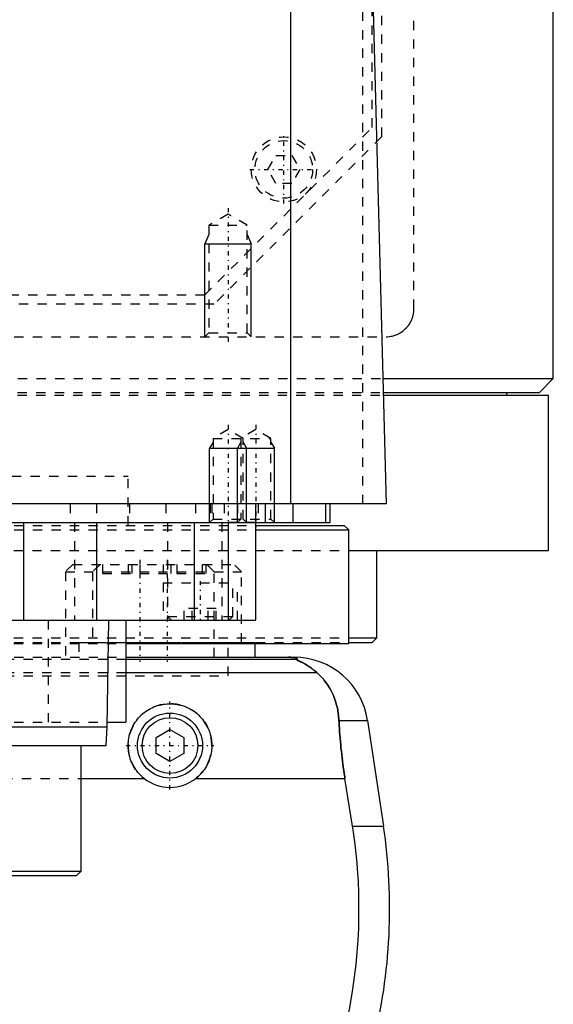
# Model space of a CAD drawing. Extents: x -90 to 90, y -97 to 327.
# Tile 5 of 10: x 23 to 80, y -37 to 69. Entities that reach past the tile are written whole.
import ezdxf

# ---------------------------------------------------------------- set-up
doc = ezdxf.new("R2010")
doc.units = 0
doc.linetypes.add('CENTER', pattern=[1.5, 0.45, -0.5, 0.05, -0.5])
doc.linetypes.add('DASHED', pattern=[2, 1, -1])
for name, color, linetype in [('AM_0', 7, 'CONTINUOUS'), ('AM_10', 7, 'CONTINUOUS'), ('AM_3', 7, 'DASHED'), ('AM_7', 7, 'CENTER')]:
    doc.layers.add(name, color=color, linetype=linetype)

msp = doc.modelspace()

# ---------------------------------------------------------------- linework, layer by layer
at = {"layer": 'AM_0', "color": 7, "linetype": 'CONTINUOUS'}
for p, q in [((80, 30), (80, 291.5)), ((51.74, 16.5), (51.74, 77.05)), ((60.5, 73.35), (62, 16.5)), ((61.61, 30), (80, 30)), ((78.5, 28.5), (80, 30)), ((61.65, 28.5), (78.5, 28.5)), ((61.66, 28.2), (79.5, 28.2)), ((75, 28.2), (75, 28.5)), ((79.5, 11.5), (79.5, 28.2)), ((62, 16.5), (-62, 16.5)), ((48, 4), (48, 16.5)), ((49, 16.5), (49, 14.5)), ((52, 14.5), (52, 16.5)), ((55.47, 16.5), (55.47, 14.5)), ((56, 14.5), (56, 16.5)), ((-56, 14.5), (56, 14.5)), ((23, 14.5), (23, 4)), ((30.85, 14.5), (30.85, 4)), ((41.36, 14.5), (41.36, 4)), ((45, 14.5), (45, 4)), ((48.01, 14.2), (57.5, 14.2)), ((58, 13.7), (57.5, 14.2)), ((48.01, 13.7), (58, 13.7)), ((58, 1.5), (58, 13.7)), ((58.06, 11.5), (79.5, 11.5)), ((61, 2.08), (61, 11.5)), ((-48, 4), (48, 4)), ((32, -7.5), (32.18, 4)), ((34, 4), (34, -7)), ((34.04, 1.5), (58, 1.5)), ((47.93, 0), (47.93, 1.5)), ((58.02, 1.58), (60.5, 1.58)), ((58.04, 2.08), (61, 2.08)), ((60.5, 1.58), (61, 2.08)), ((34, 0), (52.11, 0)), ((52.38, -0.25), (34, -0.25)), ((54.6, -1.69), (34, -1.69)), ((32.01, -7), (34, -7)), ((56.93, -6.81), (60.02, -6.81)), ((60.02, -6.81), (61.72, -18.16)), ((-32, -7.5), (32, -7.5)), ((31.9, -9.5), (32, -7.5)), ((37.25, -8.63), (38.75, -7.77)), ((38.75, -7.77), (40.25, -8.63)), ((-31.9, -9.5), (31.9, -9.5)), ((29.18, -23), (29.18, -9.5)), ((37.25, -10.37), (37.25, -8.63)), ((40.25, -8.63), (40.25, -10.37)), ((38.75, -11.23), (37.25, -10.37)), ((40.25, -10.37), (38.75, -11.23)), ((29.18, -13.03), (35.96, -13.03)), ((41.54, -13.03), (57.58, -13.03)), ((58.39, -18.16), (57.58, -13.03)), ((58.39, -18.16), (61.72, -18.16)), ((-29.18, -23), (29.18, -23)), ((28.68, -23.5), (29.18, -23)), ((-28.68, -23.5), (28.68, -23.5))]:
    msp.add_line(p, q, dxfattribs=at)
for points in [[(52.38, -0.25, 0), (52.39, -0.25, 0), (52.41, -0.23, 0), (52.43, -0.22, 0), (52.44, -0.21, 0), (52.44, -0.2, 0), (52.45, -0.19, 0), (52.45, -0.17, 0), (52.45, -0.16, 0), (52.45, -0.14, 0), (52.43, -0.13, 0), (52.42, -0.12, 0), (52.41, -0.11, 0), (52.39, -0.1, 0), (52.35, -0.08, 0), (52.3, -0.07, 0), (52.23, -0.05, 0), (52.19, -0.04, 0), (52.17, -0.04, 0), (52.16, -0.04, 0), (52.15, -0.04, 0), (52.15, -0.04, 0), (52.13, -0.04, 0), (52.11, -0.03, 0), (52.1, -0.03, 0), (52.1, -0.03, 0), (52.08, -0.03, 0), (52.06, -0.03, 0), (52.05, -0.03, 0), (52.04, -0.02, 0), (52.01, -0.02, 0), (51.99, -0.02, 0), (51.96, -0.02, 0), (51.93, -0.01, 0), (51.91, -0.01, 0), (51.89, -0.01, 0), (51.87, -0.01, 0), (51.84, -0.01, 0), (51.82, -0.01, 0), (51.82, -0.01, 0), (51.81, -0.01, 0), (51.81, -0.01, 0), (51.8, -0.01, 0), (51.8, -0.01, 0), (51.79, -0.01, 0), (51.78, -0.01, 0), (51.78, -0.01, 0), (51.77, -0.01, 0), (51.77, -0.01, 0), (51.76, -0.01, 0), (51.76, 0, 0), (51.75, 0, 0), (51.74, 0, 0), (51.73, 0, 0), (51.73, 0, 0), (51.72, 0, 0), (51.72, 0, 0), (51.71, 0, 0), (51.7, 0, 0), (51.7, 0, 0), (51.69, 0, 0), (51.68, 0, 0), (51.68, 0, 0), (51.67, 0, 0), (51.67, 0, 0), (51.66, 0, 0), (51.65, 0, 0), (51.65, 0, 0), (51.64, 0, 0), (51.63, 0, 0), (51.63, 0, 0), (51.62, 0, 0), (51.61, 0, 0), (51.6, 0, 0), (51.6, 0, 0), (51.59, 0, 0), (51.58, 0, 0), (51.57, 0, 0), (51.57, 0, 0), (51.56, 0, 0), (51.55, 0, 0), (51.54, 0, 0), (51.53, 0, 0), (51.53, 0, 0), (51.52, 0, 0), (51.52, 0, 0), (51.51, 0, 0), (51.5, 0, 0), (51.49, 0, 0)], [(54.6, -1.69, 0), (54.51, -1.61, 0), (54.32, -1.45, 0), (54.14, -1.31, 0), (54.06, -1.24, 0), (53.97, -1.17, 0), (53.8, -1.05, 0), (53.63, -0.94, 0), (53.48, -0.84, 0), (53.33, -0.75, 0), (53.18, -0.67, 0), (53.12, -0.63, 0), (53.05, -0.59, 0), (52.93, -0.53, 0), (52.81, -0.48, 0), (52.7, -0.42, 0), (52.64, -0.4, 0), (52.63, -0.39, 0), (52.61, -0.38, 0), (52.6, -0.38, 0), (52.6, -0.37, 0), (52.58, -0.37, 0), (52.57, -0.36, 0), (52.55, -0.35, 0), (52.54, -0.35, 0), (52.52, -0.34, 0), (52.52, -0.34, 0), (52.51, -0.33, 0), (52.5, -0.33, 0), (52.48, -0.32, 0), (52.48, -0.32, 0), (52.47, -0.32, 0), (52.46, -0.31, 0), (52.45, -0.31, 0), (52.44, -0.3, 0), (52.44, -0.3, 0), (52.43, -0.3, 0), (52.42, -0.29, 0), (52.41, -0.29, 0), (52.4, -0.28, 0), (52.4, -0.28, 0), (52.39, -0.28, 0), (52.39, -0.28, 0), (52.39, -0.27, 0), (52.38, -0.27, 0), (52.38, -0.27, 0), (52.38, -0.26, 0), (52.38, -0.26, 0), (52.38, -0.26, 0), (52.38, -0.26, 0), (52.38, -0.26, 0), (52.38, -0.25, 0), (52.38, -0.25, 0)], [(56.93, -6.81, 0), (56.92, -6.65, 0), (56.89, -6.32, 0), (56.85, -5.99, 0), (56.82, -5.83, 0), (56.8, -5.66, 0), (56.73, -5.34, 0), (56.65, -5.03, 0), (56.55, -4.72, 0), (56.45, -4.42, 0), (56.33, -4.12, 0), (56.27, -3.97, 0), (56.2, -3.83, 0), (56.06, -3.55, 0), (55.9, -3.27, 0), (55.73, -3, 0), (55.55, -2.74, 0), (55.36, -2.49, 0), (55.26, -2.37, 0), (55.16, -2.25, 0), (54.94, -2.02, 0), (54.72, -1.8, 0), (54.6, -1.69, 0)], [(35.96, -13.03, 0), (35.88, -12.97, 0), (35.73, -12.83, 0), (35.58, -12.69, 0), (35.51, -12.62, 0), (35.44, -12.55, 0), (35.3, -12.39, 0), (35.17, -12.23, 0), (35.05, -12.06, 0), (34.93, -11.89, 0), (34.83, -11.7, 0), (34.78, -11.61, 0), (34.73, -11.52, 0), (34.64, -11.32, 0), (34.55, -11.13, 0), (34.48, -10.93, 0), (34.42, -10.73, 0), (34.37, -10.52, 0), (34.35, -10.42, 0), (34.32, -10.32, 0), (34.29, -10.11, 0), (34.27, -9.91, 0), (34.26, -9.81, 0), (34.25, -9.71, 0), (34.25, -9.51, 0), (34.25, -9.31, 0), (34.26, -9.21, 0), (34.27, -9.11, 0), (34.29, -8.91, 0), (34.32, -8.7, 0), (34.36, -8.5, 0), (34.41, -8.3, 0), (34.47, -8.1, 0), (34.51, -8.01, 0), (34.54, -7.91, 0), (34.62, -7.72, 0), (34.7, -7.53, 0), (34.8, -7.34, 0), (34.9, -7.17, 0), (35.01, -6.99, 0), (35.07, -6.91, 0), (35.13, -6.83, 0), (35.25, -6.67, 0), (35.38, -6.52, 0), (35.52, -6.37, 0), (35.66, -6.23, 0), (35.8, -6.1, 0), (35.88, -6.03, 0), (35.96, -5.97, 0), (36.12, -5.85, 0), (36.29, -5.73, 0), (36.47, -5.62, 0), (36.65, -5.52, 0), (36.83, -5.43, 0), (36.93, -5.38, 0), (37.03, -5.34, 0), (37.22, -5.27, 0), (37.42, -5.2, 0), (37.63, -5.14, 0), (37.83, -5.1, 0), (38.04, -5.06, 0), (38.14, -5.04, 0), (38.24, -5.03, 0), (38.45, -5.01, 0), (38.65, -5, 0), (38.75, -5, 0), (38.85, -5, 0), (39.05, -5.01, 0), (39.26, -5.03, 0), (39.36, -5.04, 0), (39.46, -5.06, 0), (39.67, -5.1, 0), (39.87, -5.14, 0), (40.08, -5.2, 0), (40.28, -5.27, 0), (40.47, -5.34, 0), (40.57, -5.38, 0), (40.67, -5.43, 0), (40.85, -5.52, 0), (41.03, -5.62, 0), (41.21, -5.73, 0), (41.38, -5.85, 0), (41.54, -5.97, 0), (41.62, -6.03, 0), (41.7, -6.1, 0), (41.84, -6.23, 0), (41.98, -6.37, 0), (42.12, -6.52, 0), (42.25, -6.67, 0), (42.37, -6.83, 0), (42.43, -6.91, 0), (42.49, -6.99, 0), (42.6, -7.17, 0), (42.7, -7.34, 0), (42.8, -7.53, 0), (42.88, -7.72, 0), (42.96, -7.91, 0), (42.99, -8.01, 0), (43.03, -8.1, 0), (43.09, -8.3, 0), (43.14, -8.5, 0), (43.18, -8.7, 0), (43.21, -8.91, 0), (43.23, -9.11, 0), (43.24, -9.21, 0), (43.25, -9.31, 0), (43.25, -9.51, 0), (43.25, -9.71, 0), (43.24, -9.81, 0), (43.23, -9.91, 0), (43.21, -10.11, 0), (43.18, -10.32, 0), (43.15, -10.42, 0), (43.13, -10.52, 0), (43.08, -10.73, 0), (43.02, -10.93, 0), (42.95, -11.13, 0), (42.86, -11.32, 0), (42.77, -11.52, 0), (42.72, -11.61, 0), (42.67, -11.7, 0), (42.57, -11.89, 0), (42.45, -12.06, 0), (42.33, -12.23, 0), (42.2, -12.39, 0), (42.06, -12.55, 0), (41.99, -12.62, 0), (41.92, -12.69, 0), (41.77, -12.83, 0), (41.62, -12.97, 0), (41.54, -13.03, 0)], [(57.58, -13.03, 0), (57.55, -12.86, 0), (57.5, -12.52, 0), (57.45, -12.18, 0), (57.43, -12.01, 0), (57.4, -11.84, 0), (57.36, -11.5, 0), (57.31, -11.15, 0), (57.27, -10.81, 0), (57.23, -10.46, 0), (57.19, -10.12, 0), (57.17, -9.94, 0), (57.15, -9.77, 0), (57.12, -9.42, 0), (57.09, -9.07, 0), (57.06, -8.72, 0), (57.03, -8.37, 0), (57, -8.03, 0), (56.99, -7.85, 0), (56.98, -7.68, 0), (56.96, -7.33, 0), (56.94, -6.99, 0), (56.93, -6.81, 0)], [(57.2, -41.62, 0), (57.37, -40.98, 0), (57.68, -39.69, 0), (57.96, -38.38, 0), (58.09, -37.72, 0), (58.21, -37.05, 0), (58.43, -35.73, 0), (58.62, -34.4, 0), (58.78, -33.07, 0), (58.9, -31.75, 0), (58.99, -30.44, 0), (59.03, -29.79, 0), (59.06, -29.15, 0), (59.09, -27.88, 0), (59.09, -26.64, 0), (59.07, -25.38, 0), (59.02, -24.1, 0), (58.94, -22.8, 0), (58.88, -22.14, 0), (58.82, -21.48, 0), (58.67, -20.16, 0), (58.5, -18.82, 0), (58.39, -18.16, 0)]]:
    msp.add_polyline3d(points, dxfattribs=at)
for radius in [3.5, 3]:
    msp.add_circle((38.75, -9.5), radius, dxfattribs=at)
for centre, radius, start, end in [((52.11, -8), 8, 8.533, 90), ((38.75, -9.5), 4.5, 231.7104, 308.2896), ((2.39, -27.06), 60, 345.9622, 8.533)]:
    msp.add_arc(centre, radius, start, end, dxfattribs=at)
at = {"layer": 'AM_10', "color": 7, "linetype": 'CONTINUOUS'}
for p, q in [((42.93, 45.5), (42.5, 44.5)), ((47.07, 45.5), (47.5, 44.5)), ((42.5, 34.5), (42.5, 44.5)), ((42.5, 44.5), (47.5, 44.5)), ((47.5, 34.5), (47.5, 44.5)), ((43.38, 23.16), (43, 22.5)), ((43, 14.5), (43, 22.5)), ((43, 22.5), (50, 22.5)), ((46.38, 23.16), (46, 22.5)), ((46, 14.5), (46, 22.5)), ((46.62, 23.16), (47, 22.5)), ((47, 14.5), (47, 22.5)), ((49.62, 23.16), (50, 22.5)), ((50, 14.5), (50, 22.5))]:
    msp.add_line(p, q, dxfattribs=at)
at = {"layer": 'AM_3', "color": 6, "linetype": 'DASHED'}
for p, q in [((65, 37.5), (65, 292.5)), ((61.5, 141.02), (61.5, 56)), ((60.5, 57), (60.5, 139.35)), ((59.5, 16.5), (59.5, 75.49)), ((42.5, 39), (60.5, 57)), ((61.5, 56), (43.5, 38)), ((49.27, 52.5), (50.13, 54)), ((50.13, 54), (51.87, 54)), ((51.87, 54), (52.73, 52.5)), ((50.13, 51), (49.27, 52.5)), ((52.73, 52.5), (51.87, 51)), ((51.87, 51), (50.13, 51)), ((45, 47.69), (42.93, 46.5)), ((47.07, 46.5), (45, 47.69)), ((42.93, 46.5), (42.93, 34.93)), ((42.93, 46.5), (47.07, 46.5)), ((47.07, 34.93), (47.07, 46.5)), ((-42.5, 39), (42.5, 39)), ((43.5, 38), (-43.5, 38)), ((-62, 34.5), (62, 34.5)), ((42.93, 34.93), (42.5, 34.5)), ((42.93, 34.93), (47.07, 34.93)), ((47.5, 34.5), (47.07, 34.93)), ((-61.61, 30), (61.61, 30)), ((-61.66, 28.2), (61.66, 28.2)), ((-61.65, 28.5), (61.65, 28.5)), ((45, 24.5), (43.38, 23.56)), ((46.62, 23.56), (45, 24.5)), ((48, 24.5), (46.38, 23.56)), ((49.62, 23.56), (48, 24.5)), ((43.38, 23.56), (43.38, 14.88)), ((43.38, 23.56), (49.62, 23.56)), ((46.38, 23.56), (46.38, 14.88)), ((46.62, 14.88), (46.62, 23.56)), ((49.62, 14.88), (49.62, 23.56)), ((-34.25, 19.5), (34.25, 19.5)), ((34.25, 14.2), (34.25, 19.5)), ((28, 16.5), (28, 14.5)), ((30.84, 16.5), (30.84, 14.5)), ((34.38, 16.5), (34.38, 14.5)), ((38.29, 16.5), (38.29, 14.5)), ((41.5, 16.5), (41.5, 14.5)), ((43.09, 16.5), (43.09, 14.5)), ((43.24, 16.5), (43.24, 14.5)), ((44.59, 16.5), (44.59, 14.5)), ((46, 16.5), (46, 14.5)), ((48.25, 16.5), (48.25, 14.5)), ((43.38, 14.88), (43, 14.5)), ((43.38, 14.88), (49.62, 14.88)), ((46.38, 14.88), (46, 14.5)), ((47, 14.5), (46.62, 14.88)), ((50, 14.5), (49.62, 14.88)), ((-48.01, 14.2), (48.01, 14.2)), ((28.48, 14.5), (28.48, 4)), ((38.5, 14.5), (38.5, 4)), ((44.34, 14.5), (44.34, 4)), ((48, 14.5), (44.59, 14.5)), ((-48.01, 13.7), (48.01, 13.7)), ((-58.06, 11.5), (58.06, 11.5)), ((28.3, 10), (27.5, 9.2)), ((28.3, 10), (45.63, 10)), ((31.23, 10), (30.43, 9.2)), ((31.5, 10), (31.5, 9)), ((34.24, 10), (34.24, 9)), ((34.65, 10), (34.65, 9)), ((35.5, 10), (35.5, 9)), ((38.03, 10), (38.03, 9)), ((38.83, 10), (38.83, 9)), ((39.5, 10), (39.5, 9)), ((42.21, 10), (42.21, 9)), ((42.62, 10), (42.62, 9)), ((43.5, 9.2), (42.7, 10)), ((46.43, 9.2), (45.63, 10)), ((27.5, 9.2), (27.5, 0)), ((27.5, 9.2), (46.43, 9.2)), ((30.43, 9.2), (30.43, 1.6)), ((31.5, 9), (42.62, 9)), ((43.5, 0), (43.5, 9.2)), ((46.43, 1.6), (46.43, 9.2)), ((38, 8), (38, 4)), ((38, 8), (46, 8)), ((45.5, 4.4), (45.5, 8)), ((46, 4), (46, 8)), ((38.5, 4.4), (38.9, 4)), ((38.5, 4.4), (45.5, 4.4)), ((40.27, 4), (40.27, 5.25)), ((43.73, 5.25), (40.27, 5.25)), ((41.13, 4), (41.13, 5.25)), ((42.87, 4), (42.87, 5.25)), ((43.73, 4), (43.73, 5.25)), ((45.1, 4), (45.5, 4.4)), ((25.65, 4), (25.65, -7)), ((-58.04, 2.08), (58.04, 2.08)), ((-58.02, 1.58), (58.02, 1.58)), ((-34.04, 1.5), (34.04, 1.5)), ((28.93, 1.6), (28.93, 0)), ((28.93, 1.6), (47.93, 1.6)), ((30.91, 1.5), (30.91, 1.6)), ((35.55, 1.6), (35.55, 1.5)), ((45, -2), (45, 1.58)), ((47.93, 1.5), (47.93, 1.6)), ((-34, 0), (34, 0)), ((34, -0.25), (-34, -0.25)), ((-45, -2), (45, -2)), ((-45, -2), (45, -2)), ((34, -1.69), (-34, -1.69)), ((-32.01, -7), (32.01, -7)), ((-29.18, -13.03), (29.18, -13.03))]:
    msp.add_line(p, q, dxfattribs=at)
for points in [[(62, 34.5, 0), (62.11, 34.5, 0), (62.32, 34.52, 0), (62.54, 34.55, 0), (62.65, 34.57, 0), (62.76, 34.6, 0), (62.98, 34.67, 0), (63.2, 34.75, 0), (63.41, 34.85, 0), (63.62, 34.97, 0), (63.82, 35.11, 0), (63.91, 35.19, 0), (64, 35.27, 0), (64.11, 35.37, 0), (64.14, 35.4, 0), (64.17, 35.43, 0), (64.18, 35.44, 0), (64.2, 35.46, 0), (64.23, 35.49, 0), (64.25, 35.52, 0), (64.28, 35.55, 0), (64.31, 35.58, 0), (64.34, 35.62, 0), (64.35, 35.63, 0), (64.36, 35.65, 0), (64.39, 35.69, 0), (64.42, 35.72, 0), (64.44, 35.76, 0), (64.47, 35.8, 0), (64.49, 35.83, 0), (64.51, 35.85, 0), (64.52, 35.87, 0), (64.55, 35.91, 0), (64.57, 35.95, 0), (64.6, 36, 0), (64.62, 36.04, 0), (64.64, 36.08, 0), (64.65, 36.1, 0), (64.67, 36.12, 0), (64.69, 36.17, 0), (64.71, 36.22, 0), (64.73, 36.26, 0), (64.75, 36.31, 0), (64.77, 36.36, 0), (64.78, 36.38, 0), (64.79, 36.4, 0), (64.81, 36.45, 0), (64.83, 36.5, 0), (64.84, 36.53, 0), (64.85, 36.55, 0), (64.86, 36.6, 0), (64.88, 36.65, 0), (64.89, 36.68, 0), (64.89, 36.71, 0), (64.91, 36.76, 0), (64.92, 36.81, 0), (64.93, 36.87, 0), (64.94, 36.92, 0), (64.95, 36.97, 0), (64.96, 37, 0), (64.96, 37.03, 0), (64.97, 37.08, 0), (64.98, 37.14, 0), (64.98, 37.19, 0), (64.99, 37.25, 0), (64.99, 37.3, 0), (65, 37.33, 0), (65, 37.36, 0), (65, 37.42, 0), (65, 37.47, 0), (65, 37.5, 0)], [(51.49, 0, 0), (51.5, 0, 0), (51.51, 0, 0), (51.52, 0, 0), (51.52, 0, 0), (51.53, 0, 0), (51.53, 0, 0), (51.54, 0, 0), (51.55, 0, 0), (51.56, 0, 0), (51.57, 0, 0), (51.57, 0, 0), (51.58, 0, 0), (51.59, 0, 0), (51.6, 0, 0), (51.6, 0, 0), (51.61, 0, 0), (51.62, 0, 0), (51.63, 0, 0), (51.63, 0, 0), (51.64, 0, 0), (51.65, 0, 0), (51.65, 0, 0), (51.66, 0, 0), (51.67, 0, 0), (51.67, 0, 0), (51.68, 0, 0), (51.68, 0, 0), (51.69, 0, 0), (51.7, 0, 0), (51.7, 0, 0), (51.71, 0, 0), (51.72, 0, 0), (51.72, 0, 0), (51.73, 0, 0), (51.73, 0, 0), (51.74, 0, 0), (51.75, 0, 0), (51.76, 0, 0), (51.76, -0.01, 0), (51.77, -0.01, 0), (51.77, -0.01, 0), (51.78, -0.01, 0), (51.78, -0.01, 0), (51.79, -0.01, 0), (51.8, -0.01, 0), (51.8, -0.01, 0), (51.81, -0.01, 0), (51.81, -0.01, 0), (51.82, -0.01, 0), (51.82, -0.01, 0), (51.84, -0.01, 0), (51.87, -0.01, 0), (51.89, -0.01, 0), (51.91, -0.01, 0), (51.93, -0.01, 0), (51.96, -0.02, 0), (51.99, -0.02, 0), (52.01, -0.02, 0), (52.04, -0.02, 0), (52.05, -0.03, 0), (52.06, -0.03, 0), (52.08, -0.03, 0), (52.1, -0.03, 0), (52.1, -0.03, 0), (52.11, -0.03, 0), (52.13, -0.04, 0), (52.15, -0.04, 0), (52.15, -0.04, 0), (52.16, -0.04, 0), (52.17, -0.04, 0), (52.19, -0.04, 0), (52.23, -0.05, 0), (52.3, -0.07, 0), (52.35, -0.08, 0), (52.39, -0.1, 0), (52.41, -0.11, 0), (52.42, -0.12, 0), (52.43, -0.13, 0), (52.45, -0.14, 0), (52.45, -0.16, 0), (52.45, -0.17, 0), (52.45, -0.19, 0), (52.44, -0.2, 0), (52.44, -0.21, 0), (52.43, -0.22, 0), (52.41, -0.23, 0), (52.39, -0.25, 0), (52.38, -0.25, 0)], [(52.38, -0.25, 0), (52.38, -0.25, 0), (52.38, -0.26, 0), (52.38, -0.26, 0), (52.38, -0.26, 0), (52.38, -0.26, 0), (52.38, -0.26, 0), (52.38, -0.27, 0), (52.38, -0.27, 0), (52.38, -0.27, 0), (52.39, -0.27, 0), (52.39, -0.28, 0), (52.39, -0.28, 0), (52.4, -0.28, 0), (52.41, -0.28, 0), (52.41, -0.29, 0), (52.42, -0.29, 0), (52.43, -0.3, 0), (52.43, -0.3, 0), (52.44, -0.3, 0), (52.45, -0.31, 0), (52.46, -0.31, 0), (52.46, -0.31, 0), (52.47, -0.32, 0), (52.48, -0.32, 0), (52.49, -0.33, 0), (52.5, -0.33, 0), (52.5, -0.33, 0), (52.51, -0.34, 0), (52.53, -0.34, 0), (52.54, -0.35, 0), (52.55, -0.35, 0), (52.57, -0.36, 0), (52.57, -0.36, 0), (52.58, -0.37, 0), (52.6, -0.37, 0), (52.61, -0.38, 0), (52.66, -0.4, 0), (52.76, -0.45, 0), (52.88, -0.51, 0), (53, -0.57, 0), (53.06, -0.6, 0), (53.13, -0.64, 0), (53.27, -0.72, 0), (53.43, -0.81, 0), (53.59, -0.91, 0), (53.76, -1.02, 0), (53.94, -1.15, 0), (54.03, -1.21, 0), (54.12, -1.29, 0), (54.31, -1.44, 0), (54.5, -1.6, 0), (54.6, -1.69, 0)], [(54.6, -1.69, 0), (54.72, -1.8, 0), (54.94, -2.02, 0), (55.16, -2.25, 0), (55.26, -2.37, 0), (55.36, -2.49, 0), (55.55, -2.74, 0), (55.73, -3, 0), (55.9, -3.27, 0), (56.06, -3.55, 0), (56.2, -3.83, 0), (56.27, -3.98, 0), (56.33, -4.12, 0), (56.45, -4.42, 0), (56.55, -4.72, 0), (56.65, -5.03, 0), (56.73, -5.34, 0), (56.8, -5.66, 0), (56.82, -5.83, 0), (56.85, -5.99, 0), (56.89, -6.32, 0), (56.92, -6.65, 0), (56.93, -6.81, 0)], [(56.93, -6.81, 0), (56.94, -6.99, 0), (56.96, -7.33, 0), (56.98, -7.68, 0), (56.99, -7.85, 0), (57, -8.03, 0), (57.03, -8.37, 0), (57.06, -8.72, 0), (57.09, -9.07, 0), (57.12, -9.42, 0), (57.15, -9.77, 0), (57.17, -9.94, 0), (57.19, -10.12, 0), (57.23, -10.46, 0), (57.27, -10.81, 0), (57.31, -11.15, 0), (57.36, -11.5, 0), (57.4, -11.84, 0), (57.43, -12.01, 0), (57.45, -12.18, 0), (57.5, -12.52, 0), (57.55, -12.86, 0), (57.58, -13.03, 0)]]:
    msp.add_polyline3d(points, dxfattribs=at)
for radius in [3.5, 3.1]:
    msp.add_circle((51, 52.5), radius, dxfattribs=at)
msp.add_arc((38.75, -9.5), 4.5, 308.2896, 231.7104, dxfattribs=at)
at = {"layer": 'AM_7', "color": 4, "linetype": 'CENTER'}
for p, q in [((51, 48.83), (51, 56.17)), ((47.33, 52.5), (54.67, 52.5)), ((45, 48.35), (45, 33.84)), ((45, 25), (45, 14)), ((48, 25), (48, 14)), ((35.5, 10.5), (35.5, -0.5)), ((38.43, 10.5), (38.43, -0.5)), ((42, 8.2), (42, 3.8)), ((38.75, -14.22), (38.75, -4.77)), ((34.02, -9.5), (43.48, -9.5))]:
    msp.add_line(p, q, dxfattribs=at)

doc.saveas('drawing.dxf')
